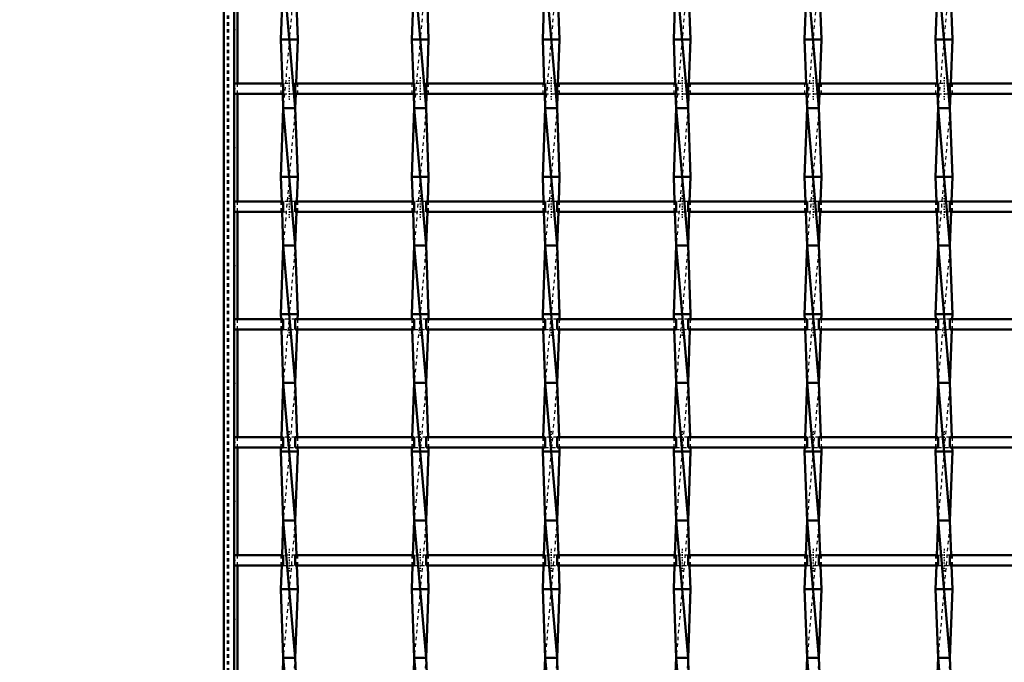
# Model space of a CAD drawing. Header units: millimetres. Extents: x -746 to 532, y -500 to 878.
# Tile 3 of 16: x -459 to -173, y -304 to -117. Entities that reach past the tile are written whole.
import ezdxf

# ---------------------------------------------------------------- set-up
doc = ezdxf.new("R2010")
doc.units = ezdxf.units.MM
doc.linetypes.add('Center', pattern=[1.5, 0.45, -0.5, 0.05, -0.5])
doc.linetypes.add('Dashed', pattern=[2, 1, -1])
for name, color, linetype, lineweight in [('2d ConnectionPoints', 7, 'Continuous', 50), ('AM_0', 7, 'Continuous', 50), ('AM_5', 3, 'Continuous', 25), ('AM_7', 7, 'Center', 25), ('AM_9', 6, 'Dashed', 25)]:
    doc.layers.add(name, color=color, linetype=linetype, lineweight=lineweight)
doc.dimstyles.new('ISO-25', dxfattribs={"dimtxt": 2.5, "dimasz": 2.5, "dimexe": 1.25, "dimexo": 0.625, "dimtad": 1, "dimtxsty": 'Standard', "dimcen": 2.5, "dimadec": 0, "dimazin": 0, "dimtfac": 1, "dimtmove": 0, "dimatfit": 3, "dimfxl": 1, "dimarcsym": 0})

# ---------------------------------------------------------------- blocks, each defined once
blk = doc.blocks.new('3_4maxazw16t17avtfgti5atest________0_in_LSSP3303438311800100035010_4')
at = {"layer": 'AM_0'}
for p, q in [((-382.73, -103), (-379.27, -143)), ((-382.79, -104.49), (-383.45, -123)), ((-379.21, -104.49), (-378.55, -123)), ((-383.45, -123), (-382.99, -135.82)), ((-378.55, -123), (-383.45, -123)), ((-378.55, -123), (-379.01, -135.82)), ((-382.88, -138.82), (-382.73, -143)), ((-379.12, -138.82), (-379.27, -143)), ((-382.73, -143), (-383.45, -163)), ((-382.73, -143), (-379.27, -183)), ((-379.27, -143), (-382.73, -143)), ((-379.27, -143), (-378.55, -163)), ((-378.55, -163), (-383.45, -163)), ((-383.45, -163), (-383.19, -170.15)), ((-378.55, -163), (-378.81, -170.15)), ((-383.09, -173.15), (-382.73, -183)), ((-378.91, -173.15), (-379.27, -183)), ((-382.73, -183), (-383.45, -203)), ((-379.27, -183), (-382.73, -183)), ((-382.73, -183), (-379.27, -223)), ((-379.27, -183), (-378.55, -203)), ((-378.55, -203), (-383.45, -203)), ((-383.45, -203), (-383.4, -204.48)), ((-378.55, -203), (-378.6, -204.48)), ((-383.29, -207.48), (-382.73, -223)), ((-378.71, -207.48), (-379.27, -223)), ((-382.73, -223), (-383.3, -238.81)), ((-382.73, -223), (-379.27, -263)), ((-379.27, -223), (-382.73, -223)), ((-379.27, -223), (-378.7, -238.81)), ((-383.41, -241.81), (-383.45, -243)), ((-378.55, -243), (-383.45, -243)), ((-383.45, -243), (-382.73, -263)), ((-378.55, -243), (-379.27, -263)), ((-378.59, -241.81), (-378.55, -243)), ((-382.73, -263), (-383.1, -273.14)), ((-382.73, -263), (-379.27, -303)), ((-379.27, -263), (-382.73, -263)), ((-379.27, -263), (-378.9, -273.14)), ((-383.2, -276.14), (-383.45, -283)), ((-378.8, -276.14), (-378.55, -283)), ((-378.55, -283), (-383.45, -283)), ((-383.45, -283), (-382.73, -303)), ((-378.55, -283), (-379.27, -303)), ((-382.73, -303), (-382.89, -307.47)), ((-382.73, -303), (-379.27, -343)), ((-379.27, -303), (-382.73, -303)), ((-379.27, -303), (-379.11, -307.47))]:
    blk.add_line(p, q, dxfattribs=at)
at = {"layer": 'AM_9'}
for p, q in [((-379.27, -103), (-382.73, -143)), ((-382.99, -135.82), (-382.88, -138.82)), ((-379.01, -135.82), (-379.12, -138.82)), ((-379.27, -143), (-382.73, -183)), ((-383.19, -170.15), (-383.09, -173.15)), ((-378.81, -170.15), (-378.91, -173.15)), ((-379.27, -183), (-382.73, -223)), ((-383.4, -204.48), (-383.29, -207.48)), ((-378.6, -204.48), (-378.71, -207.48)), ((-379.27, -223), (-382.73, -263)), ((-383.3, -238.81), (-383.41, -241.81)), ((-378.7, -238.81), (-378.59, -241.81)), ((-379.27, -263), (-382.73, -303)), ((-383.1, -273.14), (-383.2, -276.14)), ((-378.9, -273.14), (-378.8, -276.14)), ((-379.27, -303), (-382.73, -343))]:
    blk.add_line(p, q, dxfattribs=at)
blk = doc.blocks.new('4_rbjl0wr17kaa6dvckaj0c10wu________0_in_LSSP3303438311800100035010_4')
at = {"layer": 'AM_0'}
for p, q in [((-344.63, -103), (-341.17, -143)), ((-344.69, -104.49), (-345.35, -123)), ((-341.11, -104.49), (-340.45, -123)), ((-345.35, -123), (-344.89, -135.82)), ((-340.45, -123), (-345.35, -123)), ((-340.45, -123), (-340.91, -135.82)), ((-344.78, -138.82), (-344.63, -143)), ((-341.02, -138.82), (-341.17, -143)), ((-344.63, -143), (-345.35, -163)), ((-341.17, -143), (-344.63, -143)), ((-344.63, -143), (-341.17, -183)), ((-341.17, -143), (-340.45, -163)), ((-340.45, -163), (-345.35, -163)), ((-345.35, -163), (-345.09, -170.15)), ((-340.45, -163), (-340.71, -170.15)), ((-344.99, -173.15), (-344.63, -183)), ((-340.81, -173.15), (-341.17, -183)), ((-344.63, -183), (-345.35, -203)), ((-341.17, -183), (-344.63, -183)), ((-344.63, -183), (-341.17, -223)), ((-341.17, -183), (-340.45, -203)), ((-340.45, -203), (-345.35, -203)), ((-345.35, -203), (-345.3, -204.48)), ((-340.45, -203), (-340.5, -204.48)), ((-345.19, -207.48), (-344.63, -223)), ((-340.61, -207.48), (-341.17, -223)), ((-344.63, -223), (-345.2, -238.81)), ((-344.63, -223), (-341.17, -263)), ((-341.17, -223), (-344.63, -223)), ((-341.17, -223), (-340.6, -238.81)), ((-345.31, -241.81), (-345.35, -243)), ((-345.35, -243), (-344.63, -263)), ((-340.45, -243), (-345.35, -243)), ((-340.45, -243), (-341.17, -263)), ((-340.49, -241.81), (-340.45, -243)), ((-344.63, -263), (-345, -273.14)), ((-344.63, -263), (-341.17, -303)), ((-341.17, -263), (-344.63, -263)), ((-341.17, -263), (-340.8, -273.14)), ((-345.1, -276.14), (-345.35, -283)), ((-340.7, -276.14), (-340.45, -283)), ((-345.35, -283), (-344.63, -303)), ((-340.45, -283), (-345.35, -283)), ((-340.45, -283), (-341.17, -303)), ((-344.63, -303), (-344.79, -307.47)), ((-341.17, -303), (-344.63, -303)), ((-344.63, -303), (-341.17, -343)), ((-341.17, -303), (-341.01, -307.47))]:
    blk.add_line(p, q, dxfattribs=at)
at = {"layer": 'AM_9'}
for p, q in [((-341.17, -103), (-344.63, -143)), ((-344.89, -135.82), (-344.78, -138.82)), ((-340.91, -135.82), (-341.02, -138.82)), ((-341.17, -143), (-344.63, -183)), ((-345.09, -170.15), (-344.99, -173.15)), ((-340.71, -170.15), (-340.81, -173.15)), ((-341.17, -183), (-344.63, -223)), ((-345.3, -204.48), (-345.19, -207.48)), ((-340.5, -204.48), (-340.61, -207.48)), ((-341.17, -223), (-344.63, -263)), ((-345.2, -238.81), (-345.31, -241.81)), ((-340.6, -238.81), (-340.49, -241.81)), ((-341.17, -263), (-344.63, -303)), ((-345, -273.14), (-345.1, -276.14)), ((-340.8, -273.14), (-340.7, -276.14)), ((-341.17, -303), (-344.63, -343))]:
    blk.add_line(p, q, dxfattribs=at)
blk = doc.blocks.new('5_8pvugsjlzgpa7neo1gkf3j3hc________0_in_LSSP3303438311800100035010_4')
at = {"layer": 'AM_0'}
for p, q in [((-306.53, -103), (-303.07, -143)), ((-306.59, -104.49), (-307.25, -123)), ((-303.01, -104.49), (-302.35, -123)), ((-302.35, -123), (-307.25, -123)), ((-307.25, -123), (-306.79, -135.82)), ((-302.35, -123), (-302.81, -135.82)), ((-306.68, -138.82), (-306.53, -143)), ((-302.92, -138.82), (-303.07, -143)), ((-306.53, -143), (-307.25, -163)), ((-306.53, -143), (-303.07, -183)), ((-303.07, -143), (-306.53, -143)), ((-303.07, -143), (-302.35, -163)), ((-302.35, -163), (-307.25, -163)), ((-307.25, -163), (-306.99, -170.15)), ((-302.35, -163), (-302.61, -170.15)), ((-306.89, -173.15), (-306.53, -183)), ((-302.71, -173.15), (-303.07, -183)), ((-306.53, -183), (-307.25, -203)), ((-306.53, -183), (-303.07, -223)), ((-303.07, -183), (-306.53, -183)), ((-303.07, -183), (-302.35, -203)), ((-302.35, -203), (-307.25, -203)), ((-307.25, -203), (-307.2, -204.48)), ((-302.35, -203), (-302.4, -204.48)), ((-307.09, -207.48), (-306.53, -223)), ((-302.51, -207.48), (-303.07, -223)), ((-306.53, -223), (-307.1, -238.81)), ((-306.53, -223), (-303.07, -263)), ((-303.07, -223), (-306.53, -223)), ((-303.07, -223), (-302.5, -238.81)), ((-307.21, -241.81), (-307.25, -243)), ((-307.25, -243), (-306.53, -263)), ((-302.35, -243), (-307.25, -243)), ((-302.35, -243), (-303.07, -263)), ((-302.39, -241.81), (-302.35, -243)), ((-306.53, -263), (-306.9, -273.14)), ((-306.53, -263), (-303.07, -303)), ((-303.07, -263), (-306.53, -263)), ((-303.07, -263), (-302.7, -273.14)), ((-307, -276.14), (-307.25, -283)), ((-302.6, -276.14), (-302.35, -283)), ((-302.35, -283), (-307.25, -283)), ((-307.25, -283), (-306.53, -303)), ((-302.35, -283), (-303.07, -303)), ((-306.53, -303), (-306.69, -307.47)), ((-306.53, -303), (-303.07, -343)), ((-303.07, -303), (-306.53, -303)), ((-303.07, -303), (-302.91, -307.47))]:
    blk.add_line(p, q, dxfattribs=at)
at = {"layer": 'AM_9'}
for p, q in [((-303.07, -103), (-306.53, -143)), ((-306.79, -135.82), (-306.68, -138.82)), ((-302.81, -135.82), (-302.92, -138.82)), ((-303.07, -143), (-306.53, -183)), ((-306.99, -170.15), (-306.89, -173.15)), ((-302.61, -170.15), (-302.71, -173.15)), ((-303.07, -183), (-306.53, -223)), ((-307.2, -204.48), (-307.09, -207.48)), ((-302.4, -204.48), (-302.51, -207.48)), ((-303.07, -223), (-306.53, -263)), ((-307.1, -238.81), (-307.21, -241.81)), ((-302.5, -238.81), (-302.39, -241.81)), ((-303.07, -263), (-306.53, -303)), ((-306.9, -273.14), (-307, -276.14)), ((-302.7, -273.14), (-302.6, -276.14)), ((-303.07, -303), (-306.53, -343))]:
    blk.add_line(p, q, dxfattribs=at)
blk = doc.blocks.new('6_84r878v4pxn9lxi6k75sprvkc________0_in_LSSP3303438311800100035010_4')
at = {"layer": 'AM_0'}
for p, q in [((-268.43, -103), (-264.97, -143)), ((-268.49, -104.49), (-269.15, -123)), ((-264.91, -104.49), (-264.25, -123)), ((-269.15, -123), (-268.69, -135.82)), ((-264.25, -123), (-269.15, -123)), ((-264.25, -123), (-264.71, -135.82)), ((-268.58, -138.82), (-268.43, -143)), ((-264.82, -138.82), (-264.97, -143)), ((-268.43, -143), (-269.15, -163)), ((-268.43, -143), (-264.97, -183)), ((-264.97, -143), (-268.43, -143)), ((-264.97, -143), (-264.25, -163)), ((-264.25, -163), (-269.15, -163)), ((-269.15, -163), (-268.89, -170.15)), ((-264.25, -163), (-264.51, -170.15)), ((-268.79, -173.15), (-268.43, -183)), ((-264.61, -173.15), (-264.97, -183)), ((-268.43, -183), (-269.15, -203)), ((-268.43, -183), (-264.97, -223)), ((-264.97, -183), (-268.43, -183)), ((-264.97, -183), (-264.25, -203)), ((-264.25, -203), (-269.15, -203)), ((-269.15, -203), (-269.1, -204.48)), ((-264.25, -203), (-264.3, -204.48)), ((-268.99, -207.48), (-268.43, -223)), ((-264.41, -207.48), (-264.97, -223)), ((-268.43, -223), (-269, -238.81)), ((-268.43, -223), (-264.97, -263)), ((-264.97, -223), (-268.43, -223)), ((-264.97, -223), (-264.4, -238.81)), ((-269.11, -241.81), (-269.15, -243)), ((-264.25, -243), (-269.15, -243)), ((-269.15, -243), (-268.43, -263)), ((-264.25, -243), (-264.97, -263)), ((-264.29, -241.81), (-264.25, -243)), ((-268.43, -263), (-268.8, -273.14)), ((-268.43, -263), (-264.97, -303)), ((-264.97, -263), (-268.43, -263)), ((-264.97, -263), (-264.6, -273.14)), ((-268.9, -276.14), (-269.15, -283)), ((-264.5, -276.14), (-264.25, -283)), ((-264.25, -283), (-269.15, -283)), ((-269.15, -283), (-268.43, -303)), ((-264.25, -283), (-264.97, -303)), ((-268.43, -303), (-268.59, -307.47)), ((-264.97, -303), (-268.43, -303)), ((-268.43, -303), (-264.97, -343)), ((-264.97, -303), (-264.81, -307.47))]:
    blk.add_line(p, q, dxfattribs=at)
at = {"layer": 'AM_9'}
for p, q in [((-264.97, -103), (-268.43, -143)), ((-268.69, -135.82), (-268.58, -138.82)), ((-264.71, -135.82), (-264.82, -138.82)), ((-264.97, -143), (-268.43, -183)), ((-268.89, -170.15), (-268.79, -173.15)), ((-264.51, -170.15), (-264.61, -173.15)), ((-264.97, -183), (-268.43, -223)), ((-269.1, -204.48), (-268.99, -207.48)), ((-264.3, -204.48), (-264.41, -207.48)), ((-264.97, -223), (-268.43, -263)), ((-269, -238.81), (-269.11, -241.81)), ((-264.4, -238.81), (-264.29, -241.81)), ((-264.97, -263), (-268.43, -303)), ((-268.8, -273.14), (-268.9, -276.14)), ((-264.6, -273.14), (-264.5, -276.14)), ((-264.97, -303), (-268.43, -343))]:
    blk.add_line(p, q, dxfattribs=at)
blk = doc.blocks.new('7_cqxp3w5ampxo8p1fd8pwsgtrg________0_in_LSSP3303438311800100035010_4')
at = {"layer": 'AM_0'}
for p, q in [((-230.33, -103), (-226.87, -143)), ((-230.39, -104.49), (-231.05, -123)), ((-226.81, -104.49), (-226.15, -123)), ((-226.15, -123), (-231.05, -123)), ((-231.05, -123), (-230.59, -135.82)), ((-226.15, -123), (-226.61, -135.82)), ((-230.48, -138.82), (-230.33, -143)), ((-226.72, -138.82), (-226.87, -143)), ((-230.33, -143), (-231.05, -163)), ((-230.33, -143), (-226.87, -183)), ((-226.87, -143), (-230.33, -143)), ((-226.87, -143), (-226.15, -163)), ((-226.15, -163), (-231.05, -163)), ((-231.05, -163), (-230.79, -170.15)), ((-226.15, -163), (-226.41, -170.15)), ((-230.69, -173.15), (-230.33, -183)), ((-226.51, -173.15), (-226.87, -183)), ((-230.33, -183), (-231.05, -203)), ((-226.87, -183), (-230.33, -183)), ((-230.33, -183), (-226.87, -223)), ((-226.87, -183), (-226.15, -203)), ((-226.15, -203), (-231.05, -203)), ((-231.05, -203), (-231, -204.48)), ((-226.15, -203), (-226.2, -204.48)), ((-230.89, -207.48), (-230.33, -223)), ((-226.31, -207.48), (-226.87, -223)), ((-230.33, -223), (-230.9, -238.81)), ((-230.33, -223), (-226.87, -263)), ((-226.87, -223), (-230.33, -223)), ((-226.87, -223), (-226.3, -238.81)), ((-231.01, -241.81), (-231.05, -243)), ((-231.05, -243), (-230.33, -263)), ((-226.15, -243), (-231.05, -243)), ((-226.15, -243), (-226.87, -263)), ((-226.19, -241.81), (-226.15, -243)), ((-230.33, -263), (-230.7, -273.14)), ((-226.87, -263), (-230.33, -263)), ((-230.33, -263), (-226.87, -303)), ((-226.87, -263), (-226.5, -273.14)), ((-230.8, -276.14), (-231.05, -283)), ((-226.4, -276.14), (-226.15, -283)), ((-231.05, -283), (-230.33, -303)), ((-226.15, -283), (-231.05, -283)), ((-226.15, -283), (-226.87, -303)), ((-230.33, -303), (-230.49, -307.47)), ((-230.33, -303), (-226.87, -343)), ((-226.87, -303), (-230.33, -303)), ((-226.87, -303), (-226.71, -307.47))]:
    blk.add_line(p, q, dxfattribs=at)
at = {"layer": 'AM_9'}
for p, q in [((-226.87, -103), (-230.33, -143)), ((-230.59, -135.82), (-230.48, -138.82)), ((-226.61, -135.82), (-226.72, -138.82)), ((-226.87, -143), (-230.33, -183)), ((-230.79, -170.15), (-230.69, -173.15)), ((-226.41, -170.15), (-226.51, -173.15)), ((-226.87, -183), (-230.33, -223)), ((-231, -204.48), (-230.89, -207.48)), ((-226.2, -204.48), (-226.31, -207.48)), ((-226.87, -223), (-230.33, -263)), ((-230.9, -238.81), (-231.01, -241.81)), ((-226.3, -238.81), (-226.19, -241.81)), ((-226.87, -263), (-230.33, -303)), ((-230.7, -273.14), (-230.8, -276.14)), ((-226.5, -273.14), (-226.4, -276.14)), ((-226.87, -303), (-230.33, -343))]:
    blk.add_line(p, q, dxfattribs=at)
blk = doc.blocks.new('8_94lwitbsdcjej4i8dfje3kjzy________0_in_LSSP3303438311800100035010_4')
at = {"layer": 'AM_0'}
for p, q in [((-192.23, -103), (-188.77, -143)), ((-192.29, -104.49), (-192.95, -123)), ((-188.71, -104.49), (-188.05, -123)), ((-192.95, -123), (-192.49, -135.82)), ((-188.05, -123), (-192.95, -123)), ((-188.05, -123), (-188.51, -135.82)), ((-192.38, -138.82), (-192.23, -143)), ((-188.62, -138.82), (-188.77, -143)), ((-192.23, -143), (-192.95, -163)), ((-192.23, -143), (-188.77, -183)), ((-188.77, -143), (-192.23, -143)), ((-188.77, -143), (-188.05, -163)), ((-188.05, -163), (-192.95, -163)), ((-192.95, -163), (-192.69, -170.15)), ((-188.05, -163), (-188.31, -170.15)), ((-192.59, -173.15), (-192.23, -183)), ((-188.41, -173.15), (-188.77, -183)), ((-192.23, -183), (-192.95, -203)), ((-192.23, -183), (-188.77, -223)), ((-188.77, -183), (-192.23, -183)), ((-188.77, -183), (-188.05, -203)), ((-192.95, -203), (-192.9, -204.48)), ((-188.05, -203), (-192.95, -203)), ((-188.05, -203), (-188.1, -204.48)), ((-192.79, -207.48), (-192.23, -223)), ((-188.21, -207.48), (-188.77, -223)), ((-192.23, -223), (-192.8, -238.81)), ((-192.23, -223), (-188.77, -263)), ((-188.77, -223), (-192.23, -223)), ((-188.77, -223), (-188.2, -238.81)), ((-192.91, -241.81), (-192.95, -243)), ((-188.05, -243), (-192.95, -243)), ((-192.95, -243), (-192.23, -263)), ((-188.05, -243), (-188.77, -263)), ((-188.09, -241.81), (-188.05, -243)), ((-192.23, -263), (-192.6, -273.14)), ((-188.77, -263), (-192.23, -263)), ((-192.23, -263), (-188.77, -303)), ((-188.77, -263), (-188.4, -273.14)), ((-192.7, -276.14), (-192.95, -283)), ((-188.3, -276.14), (-188.05, -283)), ((-192.95, -283), (-192.23, -303)), ((-188.05, -283), (-192.95, -283)), ((-188.05, -283), (-188.77, -303)), ((-192.23, -303), (-192.39, -307.47)), ((-192.23, -303), (-188.77, -343)), ((-188.77, -303), (-192.23, -303)), ((-188.77, -303), (-188.61, -307.47))]:
    blk.add_line(p, q, dxfattribs=at)
at = {"layer": 'AM_9'}
for p, q in [((-188.77, -103), (-192.23, -143)), ((-192.49, -135.82), (-192.38, -138.82)), ((-188.51, -135.82), (-188.62, -138.82)), ((-188.77, -143), (-192.23, -183)), ((-192.69, -170.15), (-192.59, -173.15)), ((-188.31, -170.15), (-188.41, -173.15)), ((-188.77, -183), (-192.23, -223)), ((-192.9, -204.48), (-192.79, -207.48)), ((-188.1, -204.48), (-188.21, -207.48)), ((-188.77, -223), (-192.23, -263)), ((-192.8, -238.81), (-192.91, -241.81)), ((-188.2, -238.81), (-188.09, -241.81)), ((-188.77, -263), (-192.23, -303)), ((-192.6, -273.14), (-192.7, -276.14)), ((-188.4, -273.14), (-188.3, -276.14)), ((-188.77, -303), (-192.23, -343))]:
    blk.add_line(p, q, dxfattribs=at)
blk = doc.blocks.new('31_xtqiyabmtah61uuw7y3c0ru4a________0_in_LSSP3303438311800100035010_4')
at = {"layer": 'AM_0'}
for p, q in [((-382.73, -273.14), (-397, -273.14)), ((-397, -273.14), (-397, -276.14)), ((-382.73, -273.14), (-382.73, -276.14)), ((-344.63, -273.14), (-379.27, -273.14)), ((-379.27, -276.14), (-379.27, -273.14)), ((-344.63, -273.14), (-344.63, -276.14)), ((-341.17, -276.14), (-341.17, -273.14)), ((-306.53, -273.14), (-341.17, -273.14)), ((-306.53, -273.14), (-306.53, -276.14)), ((-268.43, -273.14), (-303.07, -273.14)), ((-303.07, -276.14), (-303.07, -273.14)), ((-268.43, -273.14), (-268.43, -276.14)), ((-230.33, -273.14), (-264.97, -273.14)), ((-264.97, -276.14), (-264.97, -273.14)), ((-230.33, -273.14), (-230.33, -276.14)), ((-226.87, -276.14), (-226.87, -273.14)), ((-192.23, -273.14), (-226.87, -273.14)), ((-192.23, -273.14), (-192.23, -276.14)), ((-154.13, -273.14), (-188.77, -273.14)), ((-188.77, -276.14), (-188.77, -273.14)), ((-382.73, -276.14), (-397, -276.14)), ((-344.63, -276.14), (-379.27, -276.14)), ((-306.53, -276.14), (-341.17, -276.14)), ((-268.43, -276.14), (-303.07, -276.14)), ((-230.33, -276.14), (-264.97, -276.14)), ((-192.23, -276.14), (-226.87, -276.14)), ((-154.13, -276.14), (-188.77, -276.14))]:
    blk.add_line(p, q, dxfattribs=at)
at = {"layer": 'AM_7'}
for p, q in [((-381, -271.34), (-381, -277.94)), ((-342.9, -271.34), (-342.9, -277.94)), ((-304.8, -271.34), (-304.8, -277.94)), ((-266.7, -271.34), (-266.7, -277.94)), ((-228.6, -271.34), (-228.6, -277.94)), ((-190.5, -271.34), (-190.5, -277.94))]:
    blk.add_line(p, q, dxfattribs=at)
at = {"layer": 'AM_9'}
for p, q in [((-383.45, -273.14), (-383.45, -276.14)), ((-379.27, -273.14), (-382.73, -273.14)), ((-378.55, -276.14), (-378.55, -273.14)), ((-345.35, -273.14), (-345.35, -276.14)), ((-341.17, -273.14), (-344.63, -273.14)), ((-340.45, -276.14), (-340.45, -273.14)), ((-307.25, -273.14), (-307.25, -276.14)), ((-303.07, -273.14), (-306.53, -273.14)), ((-302.35, -276.14), (-302.35, -273.14)), ((-269.15, -273.14), (-269.15, -276.14)), ((-264.97, -273.14), (-268.43, -273.14)), ((-264.25, -276.14), (-264.25, -273.14)), ((-231.05, -273.14), (-231.05, -276.14)), ((-226.87, -273.14), (-230.33, -273.14)), ((-226.15, -276.14), (-226.15, -273.14)), ((-192.95, -273.14), (-192.95, -276.14)), ((-188.77, -273.14), (-192.23, -273.14)), ((-188.05, -276.14), (-188.05, -273.14)), ((-382.73, -276.14), (-379.27, -276.14)), ((-344.63, -276.14), (-341.17, -276.14)), ((-306.53, -276.14), (-303.07, -276.14)), ((-268.43, -276.14), (-264.97, -276.14)), ((-230.33, -276.14), (-226.87, -276.14)), ((-192.23, -276.14), (-188.77, -276.14))]:
    blk.add_line(p, q, dxfattribs=at)
blk = doc.blocks.new('32_g269049irt0eq1l0m4dygzk1c________0_in_LSSP3303438311800100035010_4')
at = {"layer": 'AM_0'}
for p, q in [((-382.73, -238.81), (-397, -238.81)), ((-397, -238.81), (-397, -241.81)), ((-382.73, -238.81), (-382.73, -241.81)), ((-344.63, -238.81), (-379.27, -238.81)), ((-379.27, -241.81), (-379.27, -238.81)), ((-344.63, -238.81), (-344.63, -241.81)), ((-306.53, -238.81), (-341.17, -238.81)), ((-341.17, -241.81), (-341.17, -238.81)), ((-306.53, -238.81), (-306.53, -241.81)), ((-268.43, -238.81), (-303.07, -238.81)), ((-303.07, -241.81), (-303.07, -238.81)), ((-268.43, -238.81), (-268.43, -241.81)), ((-264.97, -241.81), (-264.97, -238.81)), ((-230.33, -238.81), (-264.97, -238.81)), ((-230.33, -238.81), (-230.33, -241.81)), ((-226.87, -241.81), (-226.87, -238.81)), ((-192.23, -238.81), (-226.87, -238.81)), ((-192.23, -238.81), (-192.23, -241.81)), ((-188.77, -241.81), (-188.77, -238.81)), ((-154.13, -238.81), (-188.77, -238.81)), ((-382.73, -241.81), (-397, -241.81)), ((-344.63, -241.81), (-379.27, -241.81)), ((-306.53, -241.81), (-341.17, -241.81)), ((-268.43, -241.81), (-303.07, -241.81)), ((-230.33, -241.81), (-264.97, -241.81)), ((-192.23, -241.81), (-226.87, -241.81)), ((-154.13, -241.81), (-188.77, -241.81))]:
    blk.add_line(p, q, dxfattribs=at)
at = {"layer": 'AM_7'}
for p, q in [((-381, -237.01), (-381, -243.61)), ((-342.9, -237.01), (-342.9, -243.61)), ((-304.8, -237.01), (-304.8, -243.61)), ((-266.7, -237.01), (-266.7, -243.61)), ((-228.6, -237.01), (-228.6, -243.61)), ((-190.5, -237.01), (-190.5, -243.61))]:
    blk.add_line(p, q, dxfattribs=at)
at = {"layer": 'AM_9'}
for p, q in [((-383.45, -238.81), (-383.45, -241.81)), ((-379.27, -238.81), (-382.73, -238.81)), ((-378.55, -241.81), (-378.55, -238.81)), ((-345.35, -238.81), (-345.35, -241.81)), ((-341.17, -238.81), (-344.63, -238.81)), ((-340.45, -241.81), (-340.45, -238.81)), ((-307.25, -238.81), (-307.25, -241.81)), ((-303.07, -238.81), (-306.53, -238.81)), ((-302.35, -241.81), (-302.35, -238.81)), ((-269.15, -238.81), (-269.15, -241.81)), ((-264.97, -238.81), (-268.43, -238.81)), ((-264.25, -241.81), (-264.25, -238.81)), ((-231.05, -238.81), (-231.05, -241.81)), ((-226.87, -238.81), (-230.33, -238.81)), ((-226.15, -241.81), (-226.15, -238.81)), ((-192.95, -238.81), (-192.95, -241.81)), ((-188.77, -238.81), (-192.23, -238.81)), ((-188.05, -241.81), (-188.05, -238.81)), ((-382.73, -241.81), (-379.27, -241.81)), ((-344.63, -241.81), (-341.17, -241.81)), ((-306.53, -241.81), (-303.07, -241.81)), ((-268.43, -241.81), (-264.97, -241.81)), ((-230.33, -241.81), (-226.87, -241.81)), ((-192.23, -241.81), (-188.77, -241.81))]:
    blk.add_line(p, q, dxfattribs=at)
blk = doc.blocks.new('33_1vd6cnvzeib3fmh5oo402bu7v________0_in_LSSP3303438311800100035010_4')
at = {"layer": 'AM_0'}
for p, q in [((-382.73, -204.48), (-397, -204.48)), ((-397, -204.48), (-397, -207.48)), ((-382.73, -204.48), (-382.73, -207.48)), ((-344.63, -204.48), (-379.27, -204.48)), ((-379.27, -207.48), (-379.27, -204.48)), ((-344.63, -204.48), (-344.63, -207.48)), ((-306.53, -204.48), (-341.17, -204.48)), ((-341.17, -207.48), (-341.17, -204.48)), ((-306.53, -204.48), (-306.53, -207.48)), ((-303.07, -207.48), (-303.07, -204.48)), ((-268.43, -204.48), (-303.07, -204.48)), ((-268.43, -204.48), (-268.43, -207.48)), ((-230.33, -204.48), (-264.97, -204.48)), ((-264.97, -207.48), (-264.97, -204.48)), ((-230.33, -204.48), (-230.33, -207.48)), ((-226.87, -207.48), (-226.87, -204.48)), ((-192.23, -204.48), (-226.87, -204.48)), ((-192.23, -204.48), (-192.23, -207.48)), ((-154.13, -204.48), (-188.77, -204.48)), ((-188.77, -207.48), (-188.77, -204.48)), ((-382.73, -207.48), (-397, -207.48)), ((-344.63, -207.48), (-379.27, -207.48)), ((-306.53, -207.48), (-341.17, -207.48)), ((-268.43, -207.48), (-303.07, -207.48)), ((-230.33, -207.48), (-264.97, -207.48)), ((-192.23, -207.48), (-226.87, -207.48)), ((-154.13, -207.48), (-188.77, -207.48))]:
    blk.add_line(p, q, dxfattribs=at)
at = {"layer": 'AM_7'}
for p, q in [((-381, -202.68), (-381, -209.28)), ((-342.9, -202.68), (-342.9, -209.28)), ((-304.8, -202.68), (-304.8, -209.28)), ((-266.7, -202.68), (-266.7, -209.28)), ((-228.6, -202.68), (-228.6, -209.28)), ((-190.5, -202.68), (-190.5, -209.28))]:
    blk.add_line(p, q, dxfattribs=at)
at = {"layer": 'AM_9'}
for p, q in [((-383.45, -204.48), (-383.45, -207.48)), ((-379.27, -204.48), (-382.73, -204.48)), ((-378.55, -207.48), (-378.55, -204.48)), ((-345.35, -204.48), (-345.35, -207.48)), ((-341.17, -204.48), (-344.63, -204.48)), ((-340.45, -207.48), (-340.45, -204.48)), ((-307.25, -204.48), (-307.25, -207.48)), ((-303.07, -204.48), (-306.53, -204.48)), ((-302.35, -207.48), (-302.35, -204.48)), ((-269.15, -204.48), (-269.15, -207.48)), ((-264.97, -204.48), (-268.43, -204.48)), ((-264.25, -207.48), (-264.25, -204.48)), ((-231.05, -204.48), (-231.05, -207.48)), ((-226.87, -204.48), (-230.33, -204.48)), ((-226.15, -207.48), (-226.15, -204.48)), ((-192.95, -204.48), (-192.95, -207.48)), ((-188.77, -204.48), (-192.23, -204.48)), ((-188.05, -207.48), (-188.05, -204.48)), ((-382.73, -207.48), (-379.27, -207.48)), ((-344.63, -207.48), (-341.17, -207.48)), ((-306.53, -207.48), (-303.07, -207.48)), ((-268.43, -207.48), (-264.97, -207.48)), ((-230.33, -207.48), (-226.87, -207.48)), ((-192.23, -207.48), (-188.77, -207.48))]:
    blk.add_line(p, q, dxfattribs=at)
blk = doc.blocks.new('34_9y9rw2kcgmpkxg8g7an74novb________0_in_LSSP3303438311800100035010_4')
at = {"layer": 'AM_0'}
for p, q in [((-382.73, -170.15), (-397, -170.15)), ((-397, -170.15), (-397, -173.15)), ((-382.73, -170.15), (-382.73, -173.15)), ((-344.63, -170.15), (-379.27, -170.15)), ((-379.27, -173.15), (-379.27, -170.15)), ((-344.63, -170.15), (-344.63, -173.15)), ((-306.53, -170.15), (-341.17, -170.15)), ((-341.17, -173.15), (-341.17, -170.15)), ((-306.53, -170.15), (-306.53, -173.15)), ((-303.07, -173.15), (-303.07, -170.15)), ((-268.43, -170.15), (-303.07, -170.15)), ((-268.43, -170.15), (-268.43, -173.15)), ((-230.33, -170.15), (-264.97, -170.15)), ((-264.97, -173.15), (-264.97, -170.15)), ((-230.33, -170.15), (-230.33, -173.15)), ((-226.87, -173.15), (-226.87, -170.15)), ((-192.23, -170.15), (-226.87, -170.15)), ((-192.23, -170.15), (-192.23, -173.15)), ((-188.77, -173.15), (-188.77, -170.15)), ((-154.13, -170.15), (-188.77, -170.15)), ((-382.73, -173.15), (-397, -173.15)), ((-344.63, -173.15), (-379.27, -173.15)), ((-306.53, -173.15), (-341.17, -173.15)), ((-268.43, -173.15), (-303.07, -173.15)), ((-230.33, -173.15), (-264.97, -173.15)), ((-192.23, -173.15), (-226.87, -173.15)), ((-154.13, -173.15), (-188.77, -173.15))]:
    blk.add_line(p, q, dxfattribs=at)
at = {"layer": 'AM_7'}
for p, q in [((-381, -168.35), (-381, -174.95)), ((-342.9, -168.35), (-342.9, -174.95)), ((-304.8, -168.35), (-304.8, -174.95)), ((-266.7, -168.35), (-266.7, -174.95)), ((-228.6, -168.35), (-228.6, -174.95)), ((-190.5, -168.35), (-190.5, -174.95))]:
    blk.add_line(p, q, dxfattribs=at)
at = {"layer": 'AM_9'}
for p, q in [((-383.45, -170.15), (-383.45, -173.15)), ((-379.27, -170.15), (-382.73, -170.15)), ((-378.55, -173.15), (-378.55, -170.15)), ((-345.35, -170.15), (-345.35, -173.15)), ((-341.17, -170.15), (-344.63, -170.15)), ((-340.45, -173.15), (-340.45, -170.15)), ((-307.25, -170.15), (-307.25, -173.15)), ((-303.07, -170.15), (-306.53, -170.15)), ((-302.35, -173.15), (-302.35, -170.15)), ((-269.15, -170.15), (-269.15, -173.15)), ((-264.97, -170.15), (-268.43, -170.15)), ((-264.25, -173.15), (-264.25, -170.15)), ((-231.05, -170.15), (-231.05, -173.15)), ((-226.87, -170.15), (-230.33, -170.15)), ((-226.15, -173.15), (-226.15, -170.15)), ((-192.95, -170.15), (-192.95, -173.15)), ((-188.77, -170.15), (-192.23, -170.15)), ((-188.05, -173.15), (-188.05, -170.15)), ((-382.73, -173.15), (-379.27, -173.15)), ((-344.63, -173.15), (-341.17, -173.15)), ((-306.53, -173.15), (-303.07, -173.15)), ((-268.43, -173.15), (-264.97, -173.15)), ((-230.33, -173.15), (-226.87, -173.15)), ((-192.23, -173.15), (-188.77, -173.15))]:
    blk.add_line(p, q, dxfattribs=at)
blk = doc.blocks.new('35_2vw0qnwmn3efaktpp8e1iqjdr________0_in_LSSP3303438311800100035010_4')
at = {"layer": 'AM_0'}
for p, q in [((-382.73, -135.82), (-397, -135.82)), ((-397, -135.82), (-397, -138.82)), ((-382.73, -135.82), (-382.73, -138.82)), ((-344.63, -135.82), (-379.27, -135.82)), ((-379.27, -138.82), (-379.27, -135.82)), ((-344.63, -135.82), (-344.63, -138.82)), ((-341.17, -138.82), (-341.17, -135.82)), ((-306.53, -135.82), (-341.17, -135.82)), ((-306.53, -135.82), (-306.53, -138.82)), ((-268.43, -135.82), (-303.07, -135.82)), ((-303.07, -138.82), (-303.07, -135.82)), ((-268.43, -135.82), (-268.43, -138.82)), ((-230.33, -135.82), (-264.97, -135.82)), ((-264.97, -138.82), (-264.97, -135.82)), ((-230.33, -135.82), (-230.33, -138.82)), ((-226.87, -138.82), (-226.87, -135.82)), ((-192.23, -135.82), (-226.87, -135.82)), ((-192.23, -135.82), (-192.23, -138.82)), ((-188.77, -138.82), (-188.77, -135.82)), ((-154.13, -135.82), (-188.77, -135.82)), ((-382.73, -138.82), (-397, -138.82)), ((-344.63, -138.82), (-379.27, -138.82)), ((-306.53, -138.82), (-341.17, -138.82)), ((-268.43, -138.82), (-303.07, -138.82)), ((-230.33, -138.82), (-264.97, -138.82)), ((-192.23, -138.82), (-226.87, -138.82)), ((-154.13, -138.82), (-188.77, -138.82))]:
    blk.add_line(p, q, dxfattribs=at)
at = {"layer": 'AM_7'}
for p, q in [((-381, -134.02), (-381, -140.62)), ((-342.9, -134.02), (-342.9, -140.62)), ((-304.8, -134.02), (-304.8, -140.62)), ((-266.7, -134.02), (-266.7, -140.62)), ((-228.6, -134.02), (-228.6, -140.62)), ((-190.5, -134.02), (-190.5, -140.62))]:
    blk.add_line(p, q, dxfattribs=at)
at = {"layer": 'AM_9'}
for p, q in [((-383.45, -135.82), (-383.45, -138.82)), ((-379.27, -135.82), (-382.73, -135.82)), ((-378.55, -138.82), (-378.55, -135.82)), ((-345.35, -135.82), (-345.35, -138.82)), ((-341.17, -135.82), (-344.63, -135.82)), ((-340.45, -138.82), (-340.45, -135.82)), ((-307.25, -135.82), (-307.25, -138.82)), ((-303.07, -135.82), (-306.53, -135.82)), ((-302.35, -138.82), (-302.35, -135.82)), ((-269.15, -135.82), (-269.15, -138.82)), ((-264.97, -135.82), (-268.43, -135.82)), ((-264.25, -138.82), (-264.25, -135.82)), ((-231.05, -135.82), (-231.05, -138.82)), ((-226.87, -135.82), (-230.33, -135.82)), ((-226.15, -138.82), (-226.15, -135.82)), ((-192.95, -135.82), (-192.95, -138.82)), ((-188.77, -135.82), (-192.23, -135.82)), ((-188.05, -138.82), (-188.05, -135.82)), ((-382.73, -138.82), (-379.27, -138.82)), ((-344.63, -138.82), (-341.17, -138.82)), ((-306.53, -138.82), (-303.07, -138.82)), ((-268.43, -138.82), (-264.97, -138.82)), ((-230.33, -138.82), (-226.87, -138.82)), ((-192.23, -138.82), (-188.77, -138.82))]:
    blk.add_line(p, q, dxfattribs=at)
blk = doc.blocks.new('54_bxed6lg95zqram2vyb1navuif________0_in_LSSP3303438311800100035010_4')
at = {"layer": 'AM_0'}
for p, q in [((-400, -497), (-400, 497)), ((-397, -497), (-397, 497)), ((-396.05, -135.82), (-396.05, -104.49)), ((-396.05, -170.15), (-396.05, -138.82)), ((-396.05, -204.48), (-396.05, -173.15)), ((-396.05, -238.81), (-396.05, -207.48)), ((-396.05, -273.14), (-396.05, -241.81)), ((-396.05, -307.47), (-396.05, -276.14))]:
    blk.add_line(p, q, dxfattribs=at)
at = {"layer": 'AM_9'}
for p, q in [((-398.99, -497), (-398.99, 497)), ((-398.55, -497), (-398.55, 497)), ((-396.05, -138.82), (-396.05, -135.82)), ((-396.05, -173.15), (-396.05, -170.15)), ((-396.05, -207.48), (-396.05, -204.48)), ((-396.05, -241.81), (-396.05, -238.81)), ((-396.05, -276.14), (-396.05, -273.14))]:
    blk.add_line(p, q, dxfattribs=at)
blk = doc.blocks.new('*D55')
at = {"layer": 'AM_5', "color": 0, "lineweight": -2}
for p, q in [((-400, 500), (-620, 500)), ((-620, 460), (-620, 208.94)), ((-620, -460), (-620, -208.94)), ((-400, -500), (-620, -500))]:
    blk.add_line(p, q, dxfattribs=at)
at = {"layer": 'AM_5', "color": 0}
for points in [[(-613.33, 460), (-626.67, 460), (-620, 500)], [(-626.67, -460), (-613.33, -460), (-620, -500)]]:
    blk.add_solid(points, dxfattribs=at)
at = {"layer": 'Defpoints', "color": 0}
for p in [(-400, 500), (-620, -500), (-400, -500)]:
    blk.add_point(p, dxfattribs=at)
at = {"layer": 'AM_5', "color": 0, "insert": (-620, 0), "char_height": 40, "attachment_point": 5, "rotation": 90}
blk.add_mtext('B = 1000 mm', dxfattribs=at)

msp = doc.modelspace()

# ---------------------------------------------------------------- linework, layer by layer
at = {"layer": '2d ConnectionPoints'}
for p in [(-397, -120.155), (-397, -137.32), (-397, -137.32), (-397, -154.485), (-397, -171.65), (-397, -171.65), (-397, -188.815), (-397, -205.98), (-397, -205.98), (-397, -223.145), (-397, -240.31), (-397, -240.31), (-397, -257.475), (-397, -274.64), (-397, -274.64), (-397, -291.805)]:
    msp.add_point(p, dxfattribs=at)

# ---------------------------------------------------------------- block references
for name in ['54_bxed6lg95zqram2vyb1navuif________0_in_LSSP3303438311800100035010_4', '3_4maxazw16t17avtfgti5atest________0_in_LSSP3303438311800100035010_4', '4_rbjl0wr17kaa6dvckaj0c10wu________0_in_LSSP3303438311800100035010_4', '5_8pvugsjlzgpa7neo1gkf3j3hc________0_in_LSSP3303438311800100035010_4', '6_84r878v4pxn9lxi6k75sprvkc________0_in_LSSP3303438311800100035010_4', '7_cqxp3w5ampxo8p1fd8pwsgtrg________0_in_LSSP3303438311800100035010_4', '8_94lwitbsdcjej4i8dfje3kjzy________0_in_LSSP3303438311800100035010_4', '35_2vw0qnwmn3efaktpp8e1iqjdr________0_in_LSSP3303438311800100035010_4', '34_9y9rw2kcgmpkxg8g7an74novb________0_in_LSSP3303438311800100035010_4', '33_1vd6cnvzeib3fmh5oo402bu7v________0_in_LSSP3303438311800100035010_4', '32_g269049irt0eq1l0m4dygzk1c________0_in_LSSP3303438311800100035010_4', '31_xtqiyabmtah61uuw7y3c0ru4a________0_in_LSSP3303438311800100035010_4']:
    msp.add_blockref(name, (0, 0))

# ---------------------------------------------------------------- dimensions: what is measured, and where the dimension line sits
at = {"layer": 'AM_5'}
dim = msp.add_linear_dim(base=(-620, -500), p1=(-400, 500), p2=(-400, -500), angle=90, text='B = 1000 mm', dimstyle='ISO-25', override={"dimtxt": 40, "dimasz": 40, "dimexe": 0, "dimexo": 0, "dimgap": 12}, dxfattribs=at)
dim.commit()
dim.dimension.update_dxf_attribs({"geometry": '*D55', "text_midpoint": (-620, 0), "dimtype": 160, "text_rotation": 90})

doc.saveas('drawing.dxf')
